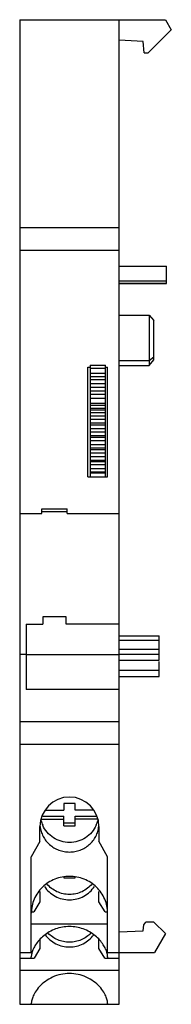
# Model space of a CAD drawing. Header units: millimetres. Extents: x 29.8 to 42.9, y 7.2 to 92.5.
import ezdxf

# ---------------------------------------------------------------- set-up
doc = ezdxf.new("R2010")
doc.units = ezdxf.units.MM
doc.header["$LTSCALE"] = 6.536348
doc.layers.get('0').update_dxf_attribs({"linetype": 'CONTINUOUS'})

msp = doc.modelspace()

# ---------------------------------------------------------------- linework, layer by layer
at = {"color": 7, "linetype": 'Continuous'}
for p, q in [((29.821, 92.48), (29.821, 7.18)), ((29.821, 92.48), (42.416, 92.48)), ((38.421, 7.18), (38.421, 92.48)), ((42.416, 92.48), (42.921, 91.605)), ((42.921, 91.605), (40.921, 89.605)), ((40.501, 90.605), (38.421, 90.714)), ((40.588, 89.605), (40.501, 90.605)), ((40.588, 89.605), (40.921, 89.605)), ((29.821, 74.48), (38.421, 74.48)), ((38.421, 72.48), (29.821, 72.48)), ((38.421, 71.137), (42.521, 71.137)), ((42.521, 69.612), (42.521, 71.137)), ((38.421, 69.852), (42.521, 69.852)), ((38.421, 69.641), (42.521, 69.641)), ((38.421, 69.612), (42.521, 69.612)), ((38.421, 66.881), (41.021, 66.881)), ((41.021, 66.881), (41.021, 62.535)), ((41.021, 66.881), (41.421, 66.418)), ((41.421, 63.012), (41.421, 66.418)), ((41.021, 62.962), (41.421, 63.286)), ((35.721, 52.88), (35.721, 62.384)), ((35.721, 62.384), (35.921, 62.384)), ((35.921, 62.358), (35.721, 62.358)), ((35.921, 62.547), (35.921, 52.88)), ((35.921, 62.547), (37.221, 62.547)), ((37.221, 62.27), (35.921, 62.27)), ((37.221, 52.88), (37.221, 62.547)), ((37.221, 62.384), (37.421, 62.384)), ((37.421, 62.358), (37.221, 62.358)), ((37.421, 52.88), (37.421, 62.384)), ((38.421, 62.962), (41.021, 62.962)), ((38.421, 62.535), (41.021, 62.535)), ((41.021, 62.535), (41.421, 63.012)), ((35.921, 61.852), (37.221, 61.852)), ((37.221, 61.527), (35.921, 61.527)), ((35.921, 61.295), (37.221, 61.295)), ((37.221, 60.94), (35.921, 60.94)), ((35.921, 60.631), (37.221, 60.631)), ((37.221, 60.304), (35.921, 60.304)), ((35.921, 60.042), (37.221, 60.042)), ((37.221, 59.656), (35.921, 59.656)), ((35.921, 59.253), (37.221, 59.253)), ((35.921, 59.094), (37.221, 59.094)), ((35.921, 58.813), (37.221, 58.813)), ((37.221, 58.651), (35.921, 58.651)), ((35.921, 58.459), (37.221, 58.459)), ((37.221, 58.132), (35.921, 58.132)), ((35.921, 57.882), (37.221, 57.882)), ((37.221, 57.537), (35.921, 57.537)), ((35.921, 57.372), (37.221, 57.372)), ((37.221, 57.049), (35.921, 57.049)), ((35.921, 56.778), (37.221, 56.778)), ((37.221, 56.437), (35.921, 56.437)), ((35.921, 56.299), (37.221, 56.299)), ((37.221, 55.981), (35.921, 55.981)), ((35.921, 55.69), (37.221, 55.69)), ((37.221, 55.355), (35.921, 55.355)), ((35.921, 55.245), (37.221, 55.245)), ((37.221, 54.934), (35.921, 54.934)), ((35.921, 54.624), (37.221, 54.624)), ((37.221, 54.298), (35.921, 54.298)), ((35.921, 54.215), (37.221, 54.215)), ((37.221, 53.913), (35.921, 53.913)), ((35.921, 53.587), (37.221, 53.587)), ((37.221, 53.271), (35.921, 53.271)), ((35.921, 53.217), (37.221, 53.217)), ((35.721, 52.88), (37.421, 52.88)), ((29.821, 49.686), (31.721, 49.686)), ((31.721, 49.686), (31.721, 50.105)), ((31.721, 50.105), (33.921, 50.105)), ((31.721, 49.861), (33.921, 49.861)), ((33.921, 49.686), (33.921, 50.105)), ((33.921, 49.686), (38.421, 49.686)), ((30.371, 40.113), (31.821, 40.113)), ((30.371, 40.113), (30.371, 34.452)), ((33.821, 40.746), (31.821, 40.746)), ((31.821, 40.746), (31.821, 40.113)), ((33.821, 40.113), (33.821, 40.746)), ((38.421, 40.113), (33.821, 40.113)), ((38.421, 39.109), (41.871, 39.109)), ((38.421, 38.714), (41.871, 38.714)), ((41.871, 37.93), (41.871, 39.109)), ((41.871, 37.923), (38.421, 37.923)), ((41.871, 37.001), (41.871, 37.923)), ((30.371, 37.473), (29.821, 37.473)), ((38.421, 37.462), (30.371, 37.462)), ((38.421, 37.528), (41.871, 37.528)), ((38.421, 37.001), (41.871, 37.001)), ((41.871, 35.572), (41.871, 36.889)), ((41.871, 36.098), (38.421, 36.098)), ((38.421, 35.572), (41.871, 35.572)), ((38.421, 34.452), (30.371, 34.452)), ((29.821, 31.68), (38.421, 31.68)), ((38.421, 29.68), (29.821, 29.68)), ((32.05, 23.999), (33.621, 23.999)), ((34.621, 24.578), (33.621, 24.578)), ((33.621, 24.578), (33.621, 23.999)), ((34.621, 23.999), (34.621, 24.578)), ((36.191, 23.999), (34.621, 23.999)), ((31.653, 23.226), (33.621, 23.226)), ((31.812, 23.485), (33.621, 23.485)), ((33.621, 22.646), (33.621, 23.485)), ((34.621, 23.485), (36.429, 23.485)), ((34.621, 22.646), (34.621, 23.485)), ((36.589, 23.226), (34.621, 23.226)), ((31.571, 21.29), (31.571, 22.585)), ((33.621, 22.905), (34.621, 22.905)), ((33.621, 22.646), (34.621, 22.646)), ((36.671, 22.585), (36.671, 21.309)), ((31.571, 21.29), (30.821, 19.945)), ((37.421, 19.964), (36.671, 21.309)), ((30.821, 11.68), (30.821, 19.945)), ((37.421, 11.68), (37.421, 19.964)), ((33.621, 18.2), (33.621, 18.146)), ((33.621, 18.146), (34.621, 18.146)), ((34.621, 18.146), (34.621, 18.205)), ((31.571, 16.964), (31.571, 16.072)), ((36.671, 16.072), (36.671, 16.965)), ((31.571, 16.072), (31.038, 15.18)), ((37.204, 15.18), (36.671, 16.072)), ((30.821, 15.18), (31.038, 15.18)), ((37.204, 15.18), (37.421, 15.18)), ((30.821, 14.145), (37.421, 14.145)), ((40.501, 13.555), (40.545, 14.056)), ((40.545, 14.056), (40.719, 14.305)), ((41.421, 14.305), (40.719, 14.305)), ((41.421, 14.305), (42.421, 13.305)), ((31.571, 12.804), (31.571, 12.021)), ((36.671, 12.021), (36.671, 12.804)), ((38.421, 13.446), (40.501, 13.555)), ((42.421, 13.305), (41.483, 11.68)), ((31.571, 12.021), (31.068, 11.18)), ((37.173, 11.18), (36.671, 12.021)), ((29.821, 11.68), (30.821, 11.68)), ((29.821, 11.18), (31.068, 11.18)), ((30.821, 11.18), (30.821, 11.279)), ((37.173, 11.18), (38.421, 11.18)), ((37.421, 11.68), (41.483, 11.68)), ((37.421, 11.279), (37.421, 11.18)), ((29.821, 10.145), (38.421, 10.145)), ((29.821, 7.18), (38.421, 7.18)), ((30.821, 7.18), (30.821, 7.248)), ((37.421, 7.248), (37.421, 7.18))]:
    msp.add_line(p, q, dxfattribs=at)
for centre, radius, start, end in [((34.121, 22.585), 2.55, 0, 180), ((33.984, 23.619), 2.364, 192.89476, 203.12843), ((34.26, 23.619), 2.362, 336.86685, 347.11012), ((32.743, 11.135), 1.934, 164.68433, 167.01766), ((35.526, 11.142), 1.906, 12.96458, 15.33259)]:
    msp.add_arc(centre, radius, start, end, dxfattribs=at)
for points, knots in [([(31.583, 22.596), (31.598, 22.445), (31.658, 22.146), (31.83, 21.722), (32.08, 21.335), (32.399, 21), (32.776, 20.727), (33.199, 20.525), (33.652, 20.401), (33.965, 20.373), (34.121, 20.373)], [0, 0, 0, 0, 0.122882, 0.24617, 0.370053, 0.494729, 0.620189, 0.746326, 0.873074, 1, 1, 1, 1]), ([(34.121, 21.198), (33.876, 21.198), (33.385, 21.268), (32.713, 21.574), (32.161, 22.057), (31.904, 22.472), (31.81, 22.691)], [0, 0, 0, 0, 0.252817, 0.504215, 0.753344, 1, 1, 1, 1]), ([(36.432, 22.691), (36.338, 22.472), (36.08, 22.057), (35.528, 21.574), (34.856, 21.268), (34.365, 21.198), (34.121, 21.198)], [0, 0, 0, 0, 0.246655, 0.495785, 0.747183, 1, 1, 1, 1]), ([(34.121, 20.373), (34.277, 20.373), (34.59, 20.401), (35.043, 20.525), (35.465, 20.727), (35.842, 21), (36.161, 21.335), (36.411, 21.722), (36.584, 22.146), (36.643, 22.445), (36.659, 22.596)], [0, 0, 0, 0, 0.126926, 0.253674, 0.37981, 0.505271, 0.629947, 0.75383, 0.877118, 1, 1, 1, 1]), ([(37.421, 15.076), (37.421, 15.284), (37.378, 15.703), (37.189, 16.305), (36.881, 16.86), (36.468, 17.346), (35.964, 17.745), (35.39, 18.04), (34.768, 18.223), (34.121, 18.284), (33.474, 18.223), (32.851, 18.041), (32.277, 17.745), (31.774, 17.346), (31.36, 16.86), (31.053, 16.305), (30.863, 15.703), (30.821, 15.284), (30.821, 15.076)], [0, 0, 0, 0, 0.061424, 0.123039, 0.184931, 0.247225, 0.309937, 0.373039, 0.436438, 0.499994, 0.56355, 0.626948, 0.690051, 0.752766, 0.815062, 0.876958, 0.938576, 1, 1, 1, 1]), ([(31.959, 17.392), (32.073, 17.216), (32.35, 16.89), (32.874, 16.52), (33.477, 16.288), (33.906, 16.235), (34.121, 16.235)], [0, 0, 0, 0, 0.247232, 0.496599, 0.747793, 1, 1, 1, 1]), ([(34.121, 16.697), (33.934, 16.697), (33.56, 16.738), (33.027, 16.918), (32.548, 17.208), (32.281, 17.467), (32.164, 17.609)], [0, 0, 0, 0, 0.251814, 0.502826, 0.752336, 1, 1, 1, 1]), ([(36.081, 17.613), (35.964, 17.471), (35.696, 17.21), (35.217, 16.919), (34.683, 16.738), (34.308, 16.697), (34.121, 16.697)], [0, 0, 0, 0, 0.247655, 0.497163, 0.748178, 1, 1, 1, 1]), ([(34.121, 16.235), (34.335, 16.235), (34.765, 16.288), (35.369, 16.521), (35.894, 16.891), (36.17, 17.218), (36.284, 17.395)], [0, 0, 0, 0, 0.252212, 0.503408, 0.752773, 1, 1, 1, 1]), ([(37.364, 11.646), (37.334, 11.755), (37.246, 11.996), (37.043, 12.369), (36.743, 12.762), (36.346, 13.14), (35.865, 13.469), (35.32, 13.721), (34.731, 13.88), (34.121, 13.934), (33.51, 13.88), (32.921, 13.721), (32.376, 13.469), (31.896, 13.14), (31.499, 12.762), (31.198, 12.369), (30.996, 11.996), (30.908, 11.755), (30.878, 11.646)], [0, 0, 0, 0, 0.040258, 0.09077, 0.149942, 0.215357, 0.284551, 0.355692, 0.427693, 0.5, 0.572306, 0.644307, 0.715448, 0.784642, 0.850057, 0.90923, 0.959742, 1, 1, 1, 1]), ([(32.027, 13.207), (32.144, 13.044), (32.42, 12.745), (32.93, 12.407), (33.507, 12.197), (33.917, 12.149), (34.121, 12.149)], [0, 0, 0, 0, 0.247417, 0.496838, 0.747973, 1, 1, 1, 1]), ([(34.121, 12.56), (33.946, 12.56), (33.597, 12.595), (33.096, 12.753), (32.64, 13.007), (32.377, 13.236), (32.26, 13.362)], [0, 0, 0, 0, 0.251598, 0.502531, 0.752097, 1, 1, 1, 1]), ([(35.981, 13.362), (35.864, 13.236), (35.602, 13.007), (35.146, 12.753), (34.645, 12.595), (34.295, 12.56), (34.121, 12.56)], [0, 0, 0, 0, 0.247903, 0.497468, 0.748401, 1, 1, 1, 1]), ([(34.121, 12.149), (34.325, 12.149), (34.734, 12.197), (35.312, 12.407), (35.821, 12.745), (36.098, 13.044), (36.215, 13.207)], [0, 0, 0, 0, 0.252027, 0.503162, 0.752583, 1, 1, 1, 1]), ([(30.858, 11.57), (30.846, 11.514), (30.828, 11.418), (30.821, 11.32), (30.821, 11.279)], [0, 0, 0, 0, 0.582766, 1, 1, 1, 1]), ([(37.421, 11.279), (37.421, 11.32), (37.413, 11.418), (37.396, 11.514), (37.383, 11.57)], [0, 0, 0, 0, 0.417237, 1, 1, 1, 1]), ([(37.421, 7.248), (37.421, 7.277), (37.416, 7.346), (37.388, 7.53), (37.294, 7.838), (37.077, 8.269), (36.715, 8.743), (36.209, 9.193), (35.582, 9.559), (34.873, 9.796), (34.121, 9.877), (33.369, 9.796), (32.659, 9.559), (32.033, 9.193), (31.527, 8.743), (31.165, 8.269), (30.947, 7.838), (30.854, 7.53), (30.825, 7.346), (30.821, 7.277), (30.821, 7.248)], [0, 0, 0, 0, 0.009498, 0.022859, 0.06118, 0.114557, 0.180821, 0.255936, 0.33576, 0.417561, 0.5, 0.582439, 0.66424, 0.744065, 0.819179, 0.885443, 0.93882, 0.977141, 0.990502, 1, 1, 1, 1])]:
    msp.add_open_spline(points, degree=3, knots=knots, dxfattribs=at)

doc.saveas('drawing.dxf')
